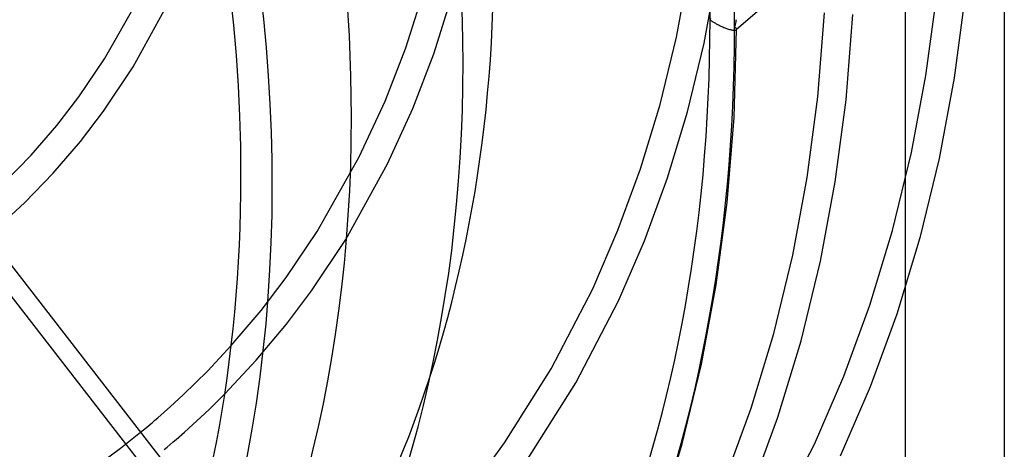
# Model space of a CAD drawing. Header units: millimetres. Extents: x -151 to 144, y -192 to 186.
# Tile 13 of 16: x 75 to 144, y -66 to -36. Entities that reach past the tile are written whole.
import ezdxf

# ---------------------------------------------------------------- set-up
doc = ezdxf.new("R2010")
doc.units = ezdxf.units.MM
doc.layers.add('HIDDEN', color=7, linetype='Continuous')
doc.layers.add('THICK', color=7, linetype='Continuous')

msp = doc.modelspace()

# ---------------------------------------------------------------- linework, layer by layer
at = {"layer": 'HIDDEN'}
for p, q in [((133.027, -29.668), (125.299, -36.361)), ((121.077, -36.867), (121.943, -32.222)), ((123.032, -37.285), (123.919, -32.536)), ((102.001, -37.623), (103.263, -33.671)), ((138.666, -39.581), (139.416, -33.959)), ((141.442, -33.82), (140.668, -39.729)), ((103.971, -38.048), (105.246, -34.014)), ((131.051, -41.067), (131.523, -35.161)), ((133.04, -41.277), (133.521, -35.268)), ((123.482, -35.564), (123.452, -35.638)), ((123.452, -35.638), (123.479, -35.66)), ((123.479, -35.66), (123.509, -35.684)), ((123.509, -35.684), (123.541, -35.708)), ((123.541, -35.708), (123.575, -35.733)), ((123.575, -35.733), (123.612, -35.758)), ((123.612, -35.758), (123.65, -35.784)), ((123.65, -35.784), (123.691, -35.81)), ((123.691, -35.81), (123.734, -35.837)), ((123.734, -35.837), (123.78, -35.864)), ((123.78, -35.864), (123.828, -35.892)), ((123.828, -35.892), (123.877, -35.92)), ((123.877, -35.92), (123.929, -35.948)), ((123.929, -35.948), (123.984, -35.977)), ((123.984, -35.977), (124.04, -36.006)), ((124.04, -36.006), (124.098, -36.035)), ((124.098, -36.035), (124.159, -36.064)), ((124.159, -36.064), (124.221, -36.093)), ((125.184, -36.138), (125.215, -36.051)), ((125.215, -36.051), (125.242, -35.965)), ((125.242, -35.965), (125.265, -35.878)), ((125.265, -35.878), (125.284, -35.791)), ((125.284, -35.791), (125.299, -35.705)), ((125.299, -35.705), (125.309, -35.62)), ((124.221, -36.093), (124.285, -36.122)), ((124.285, -36.122), (124.35, -36.15)), ((124.35, -36.15), (124.417, -36.178)), ((124.417, -36.178), (124.485, -36.205)), ((124.485, -36.205), (124.553, -36.232)), ((124.553, -36.232), (124.621, -36.256)), ((124.621, -36.256), (124.688, -36.28)), ((124.688, -36.28), (124.754, -36.301)), ((124.754, -36.301), (124.818, -36.321)), ((124.818, -36.321), (124.879, -36.337)), ((124.879, -36.337), (124.936, -36.352)), ((124.936, -36.352), (124.989, -36.364)), ((124.989, -36.364), (125.039, -36.373)), ((125.039, -36.373), (125.084, -36.381)), ((125.084, -36.381), (125.126, -36.385)), ((125.126, -36.385), (125.162, -36.388)), ((125.139, -42.526), (125.317, -36.321)), ((125.162, -36.388), (125.195, -36.388)), ((125.215, -36.165), (125.184, -36.138)), ((125.195, -36.388), (125.223, -36.386)), ((125.242, -36.192), (125.215, -36.165)), ((125.223, -36.386), (125.248, -36.383)), ((125.265, -36.218), (125.242, -36.192)), ((125.248, -36.383), (125.269, -36.377)), ((125.283, -36.241), (125.265, -36.218)), ((125.269, -36.377), (125.286, -36.37)), ((125.298, -36.264), (125.283, -36.241)), ((125.286, -36.37), (125.299, -36.36)), ((125.309, -36.284), (125.298, -36.264)), ((125.299, -36.36), (125.305, -36.355)), ((125.305, -36.355), (125.309, -36.349)), ((125.315, -36.304), (125.309, -36.284)), ((125.309, -36.349), (125.313, -36.343)), ((125.313, -36.343), (125.315, -36.336)), ((125.317, -36.321), (125.315, -36.304)), ((125.315, -36.336), (125.317, -36.329)), ((125.317, -36.329), (125.317, -36.321)), ((119.923, -41.616), (121.077, -36.867)), ((121.852, -42.143), (123.032, -37.285)), ((100.549, -41.378), (102.001, -37.623)), ((102.504, -41.889), (103.971, -38.048)), ((137.657, -44.991), (138.666, -39.581)), ((140.668, -39.729), (139.612, -45.416)), ((98.725, -45.315), (100.549, -41.378)), ((118.547, -46.155), (119.923, -41.616)), ((130.297, -46.767), (131.051, -41.067)), ((132.272, -47.08), (133.04, -41.277)), ((100.724, -45.791), (102.504, -41.889)), ((120.444, -46.789), (121.852, -42.143)), ((124.659, -48.535), (125.139, -42.526)), ((136.32, -50.497), (137.657, -44.991)), ((95.759, -50.564), (98.725, -45.315)), ((97.765, -51.13), (100.724, -45.791)), ((139.612, -45.416), (138.249, -51.026)), ((116.961, -50.485), (118.547, -46.155)), ((118.819, -51.226), (120.444, -46.789)), ((129.276, -52.25), (130.297, -46.767)), ((131.232, -52.668), (132.272, -47.08)), ((123.891, -54.339), (124.659, -48.535)), ((93.574, -53.818), (95.759, -50.564)), ((115.179, -54.607), (116.961, -50.485)), ((134.725, -55.759), (136.32, -50.497)), ((95.361, -54.759), (97.765, -51.13)), ((116.991, -55.453), (118.819, -51.226)), ((138.249, -51.026), (136.621, -56.394)), ((127.939, -57.756), (129.276, -52.25)), ((129.868, -58.282), (131.232, -52.668)), ((91.797, -56.145), (93.574, -53.818)), ((93.594, -57.1), (95.361, -54.759)), ((112.252, -60.247), (115.179, -54.607)), ((122.851, -59.926), (123.891, -54.339)), ((113.986, -61.243), (116.991, -55.453)), ((89.702, -58.615), (91.797, -56.145)), ((132.886, -60.779), (134.725, -55.759)), ((136.621, -56.394), (134.744, -61.519)), ((91.455, -59.654), (93.594, -57.1)), ((126.343, -63.017), (127.939, -57.756)), ((128.24, -63.652), (129.868, -58.282)), ((89.244, -62.02), (91.455, -59.654)), ((108.955, -65.467), (112.252, -60.247)), ((121.487, -65.54), (122.851, -59.926)), ((130.82, -65.559), (132.886, -60.779)), ((110.6, -66.606), (113.986, -61.243)), ((134.744, -61.519), (132.633, -66.402)), ((124.505, -68.037), (126.343, -63.017)), ((126.363, -68.778), (128.24, -63.652)), ((81.895, -65.851), (83.311, -64.727)), ((80.443, -66.931), (81.895, -65.851)), ((107.125, -67.99), (108.955, -65.467)), ((119.859, -70.91), (121.487, -65.54)), ((127.426, -72.099), (130.82, -65.559))]:
    msp.add_line(p, q, dxfattribs=at)
for major_axis, start_param, end_param in [((-94.63, 109.27), -2.427868, -0.857072), ((93.321, -107.758), 0.713724, 2.284521), ((-81.799, 94.453), -3.141592, -2.427868), ((93.321, -107.758), 0.000009, 0.713724), ((-94.63, 109.27), -3.141584, -2.427868)]:
    msp.add_ellipse((0, 0), major_axis=major_axis, ratio=0.75, start_param=start_param, end_param=end_param, dxfattribs=at)
at = {"layer": 'THICK'}
for p, q in [((144.193, 102.568), (144.193, -185.818)), ((137.218, -191.859), (137.218, 96.528)), ((80.775, -38.396), (83.311, -33.905)), ((82.778, -38.968), (85.373, -34.25)), ((61.409, -36.503), (87.601, -70.257)), ((87.184, -71.874), (60.663, -37.696)), ((78.962, -41.079), (80.775, -38.396)), ((80.698, -42.092), (82.778, -38.968)), ((77.394, -43.109), (78.962, -41.079)), ((79.063, -44.226), (80.698, -42.092)), ((75.596, -45.19), (77.394, -43.109)), ((77.15, -46.454), (79.063, -44.226)), ((73.714, -47.128), (75.596, -45.19)), ((75.151, -48.52), (77.15, -46.454)), ((73.037, -50.463), (75.151, -48.52)), ((88.879, -59.513), (89.702, -58.615)), ((88.04, -60.391), (88.879, -59.513)), ((87.184, -61.25), (88.04, -60.391)), ((86.311, -62.09), (87.184, -61.25)), ((85.42, -62.911), (86.311, -62.09)), ((88.691, -62.573), (89.244, -62.02)), ((84.513, -63.714), (85.42, -62.911)), ((87.564, -63.657), (88.131, -63.119)), ((88.131, -63.119), (88.691, -62.573)), ((84.315, -63.885), (84.513, -63.714)), ((86.99, -64.187), (87.564, -63.657)), ((83.513, -64.56), (83.714, -64.393)), ((83.714, -64.393), (83.915, -64.225)), ((83.915, -64.225), (84.115, -64.055)), ((84.115, -64.055), (84.315, -63.885)), ((86.41, -64.71), (86.99, -64.187)), ((83.311, -64.727), (83.513, -64.56)), ((85.61, -65.409), (85.822, -65.226)), ((85.822, -65.226), (86.41, -64.71)), ((84.969, -65.951), (85.184, -65.771)), ((85.184, -65.771), (85.397, -65.59)), ((85.397, -65.59), (85.61, -65.409))]:
    msp.add_line(p, q, dxfattribs=at)
for centre, major_axis, start_param, end_param in [((-6.975, -6.041), (-85.432, 98.649), -2.427868, -0.857072), ((-17.825, -15.437), (81.799, -94.453), 0.713724, 3.141593), ((-12.245, -10.604), (-83.468, 96.381), -2.427868, -0.857072), ((-17.825, -15.437), (-83.468, 96.381), -3.141592, -0.857072), ((-6.975, -6.041), (-85.432, 98.649), 2.91128, 3.855317), ((-12.245, -10.604), (-83.468, 96.381), -2.933287, -2.427868), ((-17.825, -15.437), (81.799, -94.453), 0, 0.713724)]:
    msp.add_ellipse(centre, major_axis=major_axis, ratio=0.75, start_param=start_param, end_param=end_param, dxfattribs=at)

doc.saveas('drawing.dxf')
